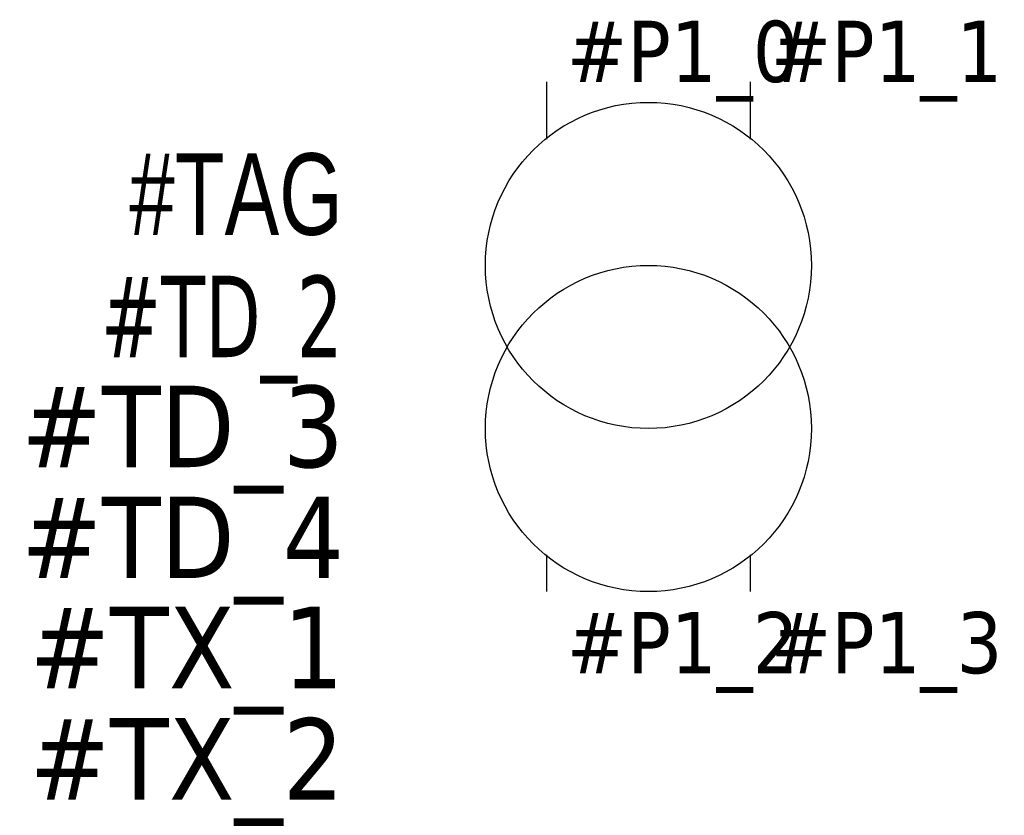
# Model space of a CAD drawing. Extents: x -12.9 to 11.2, y -18 to 1.5.
import ezdxf
from ezdxf.enums import TextEntityAlignment as Align

# ---------------------------------------------------------------- set-up
doc = ezdxf.new("R2010")
doc.units = 0
doc.header["$LTSCALE"] = 25
doc.linetypes.add('CONTINU', pattern=[0])
doc.layers.get('0').update_dxf_attribs({"linetype": 'CONTINUOUS'})
doc.styles.add('TAHOMA_STANDARD', font='txt')
doc.styles.add('TR-ELEC', font='txt', dxfattribs={"width": 0.75, "height": 2})

msp = doc.modelspace()

# ---------------------------------------------------------------- linework, layer by layer
at = {"color": 0, "linetype": 'CONTINU'}
for p, q in [((0, 0), (0, -1.4)), ((5, 0), (5, -1.4)), ((0, -11.6), (0, -12.5)), ((5, -11.6), (5, -12.5))]:
    msp.add_line(p, q, dxfattribs=at)
for centre in [(2.5, -4.5), (2.5, -8.5)]:
    msp.add_circle(centre, 4)

# ---------------------------------------------------------------- texts
at = {"style": 'TAHOMA_STANDARD'}
for tag, p, s in [('#P1_0', (0.5, 0), '#P1_0'), ('#P1_1', (5.5, 0), '#P1_1')]:
    msp.add_attdef(tag, p, s, height=1.5, dxfattribs=at)
at = {"linetype": 'CONTINU', "width": 0.75}
for tag, style, p in [('#TAG', 'TR-ELEC', (-5, -3.75)), ('#TD_2', 'TAHOMA_STANDARD', (-5, -6.75))]:
    msp.add_attdef(tag, text='', height=2, dxfattribs=dict(at, style=style)).set_placement(p, align=Align.RIGHT)
at = {"style": 'TAHOMA_STANDARD'}
for tag, p in [('#TD_3', (-4.97, -9.448)), ('#TD_4', (-4.97, -12.169)), ('#TX_1', (-4.97, -14.869)), ('#TX_2', (-4.97, -17.603))]:
    msp.add_attdef(tag, text='', height=2, dxfattribs=at).set_placement(p, align=Align.RIGHT)
for tag, text, p in [('#P1_2', '#P1_2', (0.5, -13)), ('#P1_3', '#P1_3', (5.5, -13))]:
    msp.add_attdef(tag, text=text, height=1.5, dxfattribs=at).set_placement(p, align=Align.TOP_LEFT)

doc.saveas('drawing.dxf')
